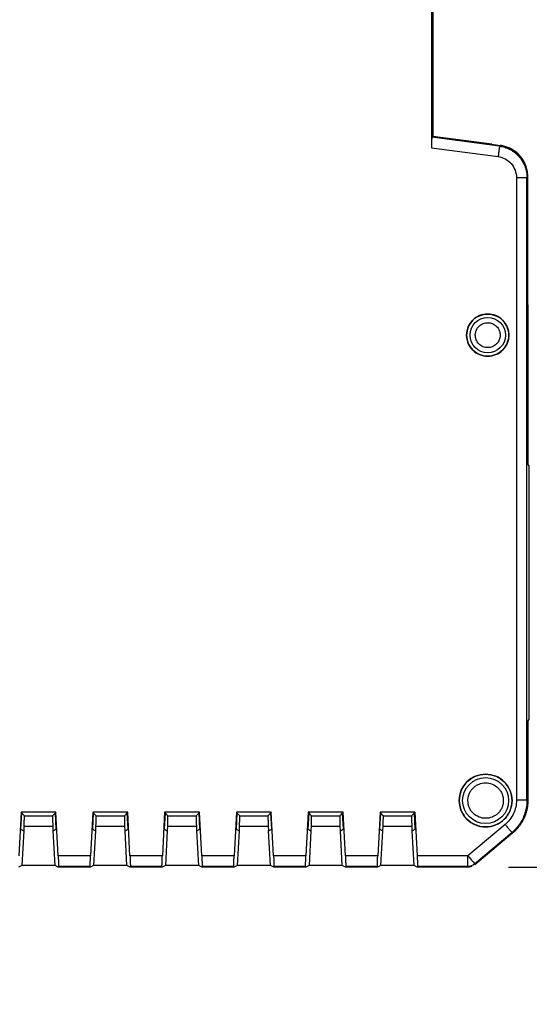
# Model space of a CAD drawing. Header units: millimetres. Extents: x 10 to 410, y 10 to 314.
# Tile 14 of 31: x 249 to 273, y 77 to 124. Entities that reach past the tile are written whole.
import ezdxf

# ---------------------------------------------------------------- set-up
doc = ezdxf.new("R2010")
doc.units = ezdxf.units.MM
doc.header["$LTSCALE"] = 1.5
doc.layers.add('DIMENSIONS', color=140, linetype='Continuous', lineweight=25)
doc.styles.add('SLDTEXTSTYLE0', font='TXT', dxfattribs={"width": 0.7})
doc.dimstyles.new('SLDDIMSTYLE1', dxfattribs={"dimtxt": 3.237012, "dimasz": 4.953, "dimexe": 0, "dimexo": 0.0625, "dimgap": 0.809253, "dimtad": 0, "dimtih": 1, "dimtoh": 1, "dimrnd": 1e-09, "dimzin": 12, "dimdsep": 46, "dimtxsty": 'SLDTEXTSTYLE0', "dimsah": 1, "dimcen": 0.09, "dimadec": 0, "dimazin": 3, "dimtfac": 1, "dimtmove": 0, "dimatfit": 0, "dimfxl": 0, "dimfrac": 2, "dimtolj": 1, "dimtzin": 12, "dimarcsym": 0})

# ---------------------------------------------------------------- blocks, each defined once
blk = doc.blocks.new('_D_5')
at = {"layer": 'DIMENSIONS'}
for p, q in [((282.264, 83.727), (282.264, 93.252)), ((271.688, 83.727), (287.026, 83.727)), ((276.015, 78.877), (287.026, 78.877)), ((282.264, 62.872), (282.264, 78.877)), ((286.205, 62.872), (282.264, 62.872)), ((292.04, 62.872), (290.953, 62.872)), ((290.953, 62.872), (290.953, 57.727)), ((301.659, 62.872), (302.746, 62.872)), ((302.746, 62.872), (302.746, 57.727)), ((290.953, 57.727), (292.04, 57.727)), ((302.746, 57.727), (301.659, 57.727))]:
    blk.add_line(p, q, dxfattribs=at)
for points in [[(282.264, 83.727), (283.026, 88.68), (281.502, 88.68)], [(282.264, 78.877), (281.502, 73.924), (283.026, 73.924)]]:
    blk.add_solid(points, dxfattribs=at)
at = {"layer": 'DIMENSIONS', "char_height": 3.175, "attachment_point": 1, "style": 'SLDTEXTSTYLE0'}
for s, insert in [('4.9', (293.387, 67.689)), ('0.19', (292.04, 61.82))]:
    blk.add_mtext(s, dxfattribs=dict(at, insert=insert))

msp = doc.modelspace()

# ---------------------------------------------------------------- linework, layer by layer
for p, q in [((268.045, 141.17), (268.045, 117.798)), ((268.045, 141.17), (268.045, 117.798)), ((268.11, 140.634), (268.11, 118.334)), ((268.11, 118.334), (268.069, 118.299)), ((271.267, 117.878), (268.069, 118.299)), ((270.91, 117.966), (268.11, 118.334)), ((268.045, 117.798), (271.202, 117.383)), ((268.045, 117.798), (271.202, 117.383)), ((270.91, 117.966), (271.308, 117.913)), ((271.308, 117.913), (271.267, 117.878)), ((272.07, 116.393), (272.07, 86.896)), ((272.07, 116.393), (272.07, 86.896)), ((272.569, 116.393), (272.61, 116.428)), ((272.569, 86.896), (272.569, 116.393)), ((272.61, 110.363), (272.61, 116.428)), ((272.61, 110.363), (272.61, 102.808)), ((272.679, 102.739), (272.61, 102.808)), ((272.679, 90.714), (272.679, 102.739)), ((272.61, 90.646), (272.679, 90.714)), ((272.61, 90.646), (272.61, 86.878)), ((272.569, 86.896), (272.61, 86.878)), ((248.61, 86.327), (248.502, 84.267)), ((248.61, 86.327), (248.502, 84.267)), ((248.631, 86.305), (248.59, 85.527)), ((250.26, 86.327), (248.61, 86.327)), ((248.61, 86.327), (248.631, 86.305)), ((250.26, 86.327), (248.61, 86.327)), ((248.631, 86.305), (248.766, 86.165)), ((250.239, 86.305), (250.104, 86.165)), ((250.26, 86.327), (250.239, 86.305)), ((250.28, 85.527), (250.239, 86.305)), ((250.368, 84.267), (250.26, 86.327)), ((250.368, 84.267), (250.26, 86.327)), ((252.01, 86.327), (251.902, 84.267)), ((252.01, 86.327), (251.902, 84.267)), ((252.031, 86.305), (251.99, 85.527)), ((253.66, 86.327), (252.01, 86.327)), ((252.01, 86.327), (252.031, 86.305)), ((253.66, 86.327), (252.01, 86.327)), ((252.031, 86.305), (252.166, 86.165)), ((253.504, 86.165), (253.639, 86.305)), ((253.66, 86.327), (253.639, 86.305)), ((253.68, 85.527), (253.639, 86.305)), ((253.768, 84.267), (253.66, 86.327)), ((253.768, 84.267), (253.66, 86.327)), ((255.41, 86.327), (255.302, 84.267)), ((255.41, 86.327), (255.302, 84.267)), ((255.431, 86.305), (255.39, 85.527)), ((257.06, 86.327), (255.41, 86.327)), ((255.41, 86.327), (255.431, 86.305)), ((257.06, 86.327), (255.41, 86.327)), ((255.431, 86.305), (255.566, 86.165)), ((256.904, 86.165), (257.039, 86.305)), ((257.06, 86.327), (257.039, 86.305)), ((257.08, 85.527), (257.039, 86.305)), ((257.168, 84.267), (257.06, 86.327)), ((257.168, 84.267), (257.06, 86.327)), ((258.81, 86.327), (258.702, 84.267)), ((258.81, 86.327), (258.702, 84.267)), ((258.831, 86.305), (258.79, 85.527)), ((260.46, 86.327), (258.81, 86.327)), ((258.81, 86.327), (258.831, 86.305)), ((260.46, 86.327), (258.81, 86.327)), ((258.831, 86.305), (258.966, 86.165)), ((260.304, 86.165), (260.439, 86.305)), ((260.46, 86.327), (260.439, 86.305)), ((260.48, 85.527), (260.439, 86.305)), ((260.568, 84.267), (260.46, 86.327)), ((260.568, 84.267), (260.46, 86.327)), ((262.21, 86.327), (262.102, 84.267)), ((262.21, 86.327), (262.102, 84.267)), ((262.231, 86.305), (262.19, 85.527)), ((263.86, 86.327), (262.21, 86.327)), ((262.21, 86.327), (262.231, 86.305)), ((263.86, 86.327), (262.21, 86.327)), ((262.231, 86.305), (262.366, 86.165)), ((263.704, 86.165), (263.839, 86.305)), ((263.86, 86.327), (263.839, 86.305)), ((263.88, 85.527), (263.839, 86.305)), ((263.968, 84.267), (263.86, 86.327)), ((263.968, 84.267), (263.86, 86.327)), ((265.61, 86.327), (265.502, 84.267)), ((265.61, 86.327), (265.502, 84.267)), ((265.631, 86.305), (265.59, 85.527)), ((267.26, 86.327), (265.61, 86.327)), ((265.631, 86.305), (265.61, 86.327)), ((267.26, 86.327), (265.61, 86.327)), ((265.766, 86.165), (265.631, 86.305)), ((267.104, 86.165), (267.239, 86.305)), ((267.239, 86.305), (267.26, 86.327)), ((267.28, 85.527), (267.239, 86.305)), ((267.26, 86.327), (267.368, 84.267)), ((248.766, 86.165), (250.104, 86.165)), ((252.166, 86.165), (253.504, 86.165)), ((255.566, 86.165), (256.904, 86.165)), ((258.966, 86.165), (260.304, 86.165)), ((262.366, 86.165), (263.704, 86.165)), ((265.766, 86.165), (267.104, 86.165)), ((248.59, 85.527), (248.735, 85.453)), ((248.735, 85.453), (248.648, 83.801)), ((248.735, 85.453), (248.75, 85.453)), ((248.75, 85.453), (248.757, 85.665)), ((248.757, 85.665), (250.113, 85.665)), ((250.113, 85.665), (250.121, 85.453)), ((250.121, 85.453), (250.136, 85.453)), ((250.136, 85.453), (250.28, 85.527)), ((250.222, 83.801), (250.136, 85.453)), ((251.99, 85.527), (252.135, 85.453)), ((252.135, 85.453), (252.048, 83.801)), ((252.135, 85.453), (252.15, 85.453)), ((252.15, 85.453), (252.157, 85.665)), ((252.157, 85.665), (253.513, 85.665)), ((253.513, 85.665), (253.521, 85.453)), ((253.521, 85.453), (253.536, 85.453)), ((253.536, 85.453), (253.68, 85.527)), ((253.622, 83.801), (253.536, 85.453)), ((255.39, 85.527), (255.535, 85.453)), ((255.535, 85.453), (255.448, 83.801)), ((255.535, 85.453), (255.55, 85.453)), ((255.55, 85.453), (255.557, 85.665)), ((255.557, 85.665), (256.913, 85.665)), ((256.913, 85.665), (256.921, 85.453)), ((256.921, 85.453), (256.936, 85.453)), ((256.936, 85.453), (257.08, 85.527)), ((257.022, 83.801), (256.936, 85.453)), ((258.79, 85.527), (258.935, 85.453)), ((258.935, 85.453), (258.848, 83.801)), ((258.935, 85.453), (258.95, 85.453)), ((258.95, 85.453), (258.957, 85.665)), ((258.957, 85.665), (260.313, 85.665)), ((260.313, 85.665), (260.321, 85.453)), ((260.321, 85.453), (260.336, 85.453)), ((260.336, 85.453), (260.48, 85.527)), ((260.422, 83.801), (260.336, 85.453)), ((262.19, 85.527), (262.335, 85.453)), ((262.335, 85.453), (262.248, 83.801)), ((262.335, 85.453), (262.35, 85.453)), ((262.35, 85.453), (262.357, 85.665)), ((262.357, 85.665), (263.713, 85.665)), ((263.713, 85.665), (263.721, 85.453)), ((263.721, 85.453), (263.736, 85.453)), ((263.736, 85.453), (263.88, 85.527)), ((263.822, 83.801), (263.736, 85.453)), ((265.59, 85.527), (265.735, 85.453)), ((265.648, 83.801), (265.735, 85.453)), ((265.735, 85.453), (265.75, 85.453)), ((265.75, 85.453), (265.757, 85.665)), ((265.757, 85.665), (267.113, 85.665)), ((267.113, 85.665), (267.121, 85.453)), ((267.121, 85.453), (267.136, 85.453)), ((267.136, 85.453), (267.28, 85.527)), ((267.222, 83.801), (267.136, 85.453)), ((271.535, 85.749), (269.769, 84.267)), ((271.535, 85.749), (269.769, 84.267)), ((270.09, 83.884), (271.856, 85.366)), ((271.856, 85.366), (271.896, 85.347)), ((271.856, 85.366), (271.896, 85.347)), ((271.896, 85.347), (270.105, 83.844)), ((251.902, 84.267), (250.368, 84.267)), ((251.902, 84.267), (250.368, 84.267)), ((255.302, 84.267), (253.768, 84.267)), ((255.302, 84.267), (253.768, 84.267)), ((258.702, 84.267), (257.168, 84.267)), ((258.702, 84.267), (257.168, 84.267)), ((262.102, 84.267), (260.568, 84.267)), ((262.102, 84.267), (260.568, 84.267)), ((265.502, 84.267), (263.968, 84.267)), ((265.502, 84.267), (263.968, 84.267)), ((269.769, 84.267), (267.368, 84.267)), ((269.769, 84.267), (267.368, 84.267)), ((269.769, 83.768), (269.769, 84.267)), ((248.648, 83.801), (248.496, 83.727)), ((250.222, 83.801), (248.648, 83.801)), ((250.375, 83.727), (250.222, 83.801)), ((250.386, 83.768), (250.375, 83.727)), ((251.896, 83.727), (250.375, 83.727)), ((250.386, 83.768), (251.884, 83.768)), ((251.896, 83.727), (251.884, 83.768)), ((252.048, 83.801), (251.896, 83.727)), ((253.622, 83.801), (252.048, 83.801)), ((253.775, 83.727), (253.622, 83.801)), ((253.786, 83.768), (253.775, 83.727)), ((255.296, 83.727), (253.775, 83.727)), ((253.786, 83.768), (255.284, 83.768)), ((255.296, 83.727), (255.284, 83.768)), ((255.448, 83.801), (255.296, 83.727)), ((257.022, 83.801), (255.448, 83.801)), ((257.175, 83.727), (257.022, 83.801)), ((257.186, 83.768), (257.175, 83.727)), ((258.696, 83.727), (257.175, 83.727)), ((257.186, 83.768), (258.684, 83.768)), ((258.696, 83.727), (258.684, 83.768)), ((258.848, 83.801), (258.696, 83.727)), ((260.422, 83.801), (258.848, 83.801)), ((260.575, 83.727), (260.422, 83.801)), ((260.586, 83.768), (260.575, 83.727)), ((262.096, 83.727), (260.575, 83.727)), ((260.586, 83.768), (262.084, 83.768)), ((262.096, 83.727), (262.084, 83.768)), ((262.248, 83.801), (262.096, 83.727)), ((263.822, 83.801), (262.248, 83.801)), ((263.975, 83.727), (263.822, 83.801)), ((263.986, 83.768), (263.975, 83.727)), ((265.496, 83.727), (263.975, 83.727)), ((263.986, 83.768), (265.484, 83.768)), ((265.496, 83.727), (265.484, 83.768)), ((265.648, 83.801), (265.496, 83.727)), ((267.222, 83.801), (265.648, 83.801)), ((267.375, 83.727), (267.222, 83.801)), ((267.386, 83.768), (267.375, 83.727)), ((269.783, 83.727), (267.375, 83.727)), ((269.783, 83.727), (267.375, 83.727)), ((267.386, 83.768), (269.769, 83.768)), ((269.783, 83.727), (269.769, 83.768))]:
    msp.add_line(p, q)
for centre, radius in [((270.71, 108.927), 1), ((270.71, 108.927), 0.839), ((270.61, 86.879), 1.25), ((270.61, 86.879), 1.089)]:
    msp.add_circle(centre, radius)
for points, knots in [([(268.069, 118.299), (268.068, 118.297), (268.066, 118.294), (268.063, 118.278), (268.06, 118.256), (268.057, 118.226), (268.054, 118.189), (268.051, 118.134), (268.048, 118.051), (268.045, 117.933), (268.045, 117.845), (268.045, 117.798)], [0, 0, 0, 0, 0.082788, 0.165715, 0.248806, 0.332088, 0.415586, 0.499326, 0.650991, 0.817859, 1, 1, 1, 1]), ([(268.052, 118.144), (268.05, 118.097), (268.047, 118.024), (268.045, 117.901), (268.045, 117.833), (268.045, 117.798)], [0, 0, 0, 0, 0.464204, 0.723467, 1, 1, 1, 1]), ([(271.267, 117.878), (271.267, 117.876), (271.266, 117.868), (271.262, 117.839), (271.256, 117.791), (271.247, 117.726), (271.237, 117.648), (271.221, 117.531), (271.209, 117.44), (271.202, 117.383)], [0, 0, 0, 0, 0.125001, 0.250045, 0.37509, 0.500135, 0.625179, 0.750224, 1, 1, 1, 1]), ([(271.267, 117.878), (271.267, 117.876), (271.266, 117.868), (271.262, 117.839), (271.256, 117.791), (271.247, 117.726), (271.237, 117.648), (271.221, 117.531), (271.209, 117.44), (271.202, 117.383)], [0, 0, 0, 0, 0.125001, 0.250045, 0.37509, 0.500135, 0.625179, 0.750224, 1, 1, 1, 1]), ([(271.267, 117.878), (271.309, 117.871), (271.392, 117.858), (271.515, 117.825), (271.635, 117.782), (271.75, 117.73), (271.861, 117.667), (271.966, 117.596), (272.064, 117.516), (272.156, 117.428), (272.24, 117.333), (272.315, 117.23), (272.381, 117.122), (272.438, 117.009), (272.486, 116.891), (272.523, 116.77), (272.549, 116.645), (272.566, 116.52), (272.568, 116.435), (272.569, 116.393)], [0, 0, 0, 0, 0.058839, 0.117672, 0.1765, 0.235324, 0.294144, 0.352962, 0.411778, 0.470593, 0.529407, 0.588222, 0.647038, 0.705856, 0.764676, 0.8235, 0.882328, 0.941161, 1, 1, 1, 1]), ([(271.267, 117.878), (271.309, 117.871), (271.392, 117.858), (271.515, 117.825), (271.635, 117.782), (271.75, 117.73), (271.861, 117.667), (271.966, 117.596), (272.064, 117.516), (272.156, 117.428), (272.24, 117.333), (272.315, 117.23), (272.381, 117.122), (272.438, 117.009), (272.486, 116.891), (272.523, 116.77), (272.549, 116.645), (272.566, 116.52), (272.568, 116.435), (272.569, 116.393)], [0, 0, 0, 0, 0.058839, 0.117672, 0.1765, 0.235324, 0.294144, 0.352962, 0.411778, 0.470593, 0.529407, 0.588222, 0.647038, 0.705856, 0.764676, 0.8235, 0.882328, 0.941161, 1, 1, 1, 1]), ([(272.559, 116.681), (272.548, 116.767), (272.515, 117.037), (272.253, 117.431), (271.826, 117.786), (271.473, 117.869), (271.303, 117.909)], [0, 0, 0, 0, 0.136658, 0.430728, 0.724729, 1, 1, 1, 1]), ([(272.61, 116.428), (272.609, 116.47), (272.607, 116.553), (272.591, 116.675), (272.566, 116.795), (272.532, 116.911), (272.489, 117.023), (272.437, 117.13), (272.378, 117.232), (272.312, 117.327), (272.22, 117.441), (272.093, 117.567), (271.923, 117.694), (271.733, 117.797), (271.527, 117.875), (271.381, 117.901), (271.308, 117.913)], [0, 0, 0, 0, 0.057845, 0.115118, 0.171821, 0.227956, 0.283523, 0.338525, 0.392962, 0.446836, 0.50015, 0.596457, 0.694588, 0.794549, 0.896351, 1, 1, 1, 1]), ([(272.61, 116.428), (272.609, 116.47), (272.607, 116.553), (272.591, 116.675), (272.566, 116.795), (272.532, 116.911), (272.489, 117.023), (272.437, 117.13), (272.378, 117.232), (272.312, 117.327), (272.22, 117.441), (272.093, 117.567), (271.923, 117.694), (271.733, 117.797), (271.527, 117.875), (271.381, 117.901), (271.308, 117.913)], [0, 0, 0, 0, 0.057845, 0.115118, 0.171821, 0.227956, 0.283523, 0.338525, 0.392962, 0.446836, 0.50015, 0.596457, 0.694588, 0.794549, 0.896351, 1, 1, 1, 1]), ([(272.07, 116.393), (272.127, 116.393), (272.22, 116.393), (272.337, 116.393), (272.417, 116.393), (272.482, 116.393), (272.53, 116.393), (272.56, 116.393), (272.568, 116.393), (272.569, 116.393)], [0, 0, 0, 0, 0.249776, 0.374821, 0.499865, 0.62491, 0.749955, 0.874999, 1, 1, 1, 1]), ([(272.07, 116.393), (272.127, 116.393), (272.22, 116.393), (272.337, 116.393), (272.417, 116.393), (272.482, 116.393), (272.53, 116.393), (272.56, 116.393), (272.568, 116.393), (272.569, 116.393)], [0, 0, 0, 0, 0.249776, 0.374821, 0.499865, 0.62491, 0.749955, 0.874999, 1, 1, 1, 1]), ([(271.71, 108.927), (271.71, 109.189), (271.602, 109.449), (271.232, 109.819), (270.972, 109.927), (270.448, 109.927), (270.188, 109.819), (269.818, 109.449), (269.71, 109.189), (269.71, 108.927)], [0, 0, 0, 0, 0.25, 0.25, 0.5, 0.5, 0.75, 0.75, 1, 1, 1, 1]), ([(270.121, 108.927), (270.122, 108.952), (270.123, 109.001), (270.138, 109.074), (270.165, 109.159), (270.214, 109.253), (270.315, 109.377), (270.482, 109.487), (270.71, 109.53), (270.938, 109.487), (271.105, 109.377), (271.206, 109.253), (271.26, 109.148), (271.294, 109.038), (271.298, 108.964), (271.299, 108.927)], [0, 0, 0, 0, 0.0401721, 0.0800873, 0.1203853, 0.1853923, 0.2506898, 0.3803013, 0.5000468, 0.6197923, 0.7494038, 0.814411, 0.8797086, 0.9397835, 1, 1, 1, 1]), ([(270.121, 108.927), (270.122, 108.952), (270.123, 109.001), (270.138, 109.074), (270.165, 109.159), (270.214, 109.253), (270.315, 109.377), (270.482, 109.487), (270.71, 109.53), (270.938, 109.487), (271.105, 109.377), (271.206, 109.253), (271.26, 109.148), (271.294, 109.038), (271.298, 108.964), (271.299, 108.927)], [0, 0, 0, 0, 0.040172, 0.080087, 0.120385, 0.185392, 0.25069, 0.380301, 0.500047, 0.619792, 0.749404, 0.814411, 0.879709, 0.939784, 1, 1, 1, 1]), ([(269.71, 108.927), (269.71, 108.665), (269.818, 108.405), (270.188, 108.035), (270.448, 107.927), (270.972, 107.927), (271.232, 108.035), (271.602, 108.405), (271.71, 108.665), (271.71, 108.927)], [0, 0, 0, 0, 0.25, 0.25, 0.5, 0.5, 0.75, 0.75, 1, 1, 1, 1]), ([(271.299, 108.927), (271.299, 108.902), (271.297, 108.853), (271.282, 108.78), (271.255, 108.695), (271.206, 108.601), (271.105, 108.476), (270.938, 108.367), (270.71, 108.323), (270.482, 108.367), (270.316, 108.476), (270.214, 108.601), (270.16, 108.706), (270.127, 108.816), (270.123, 108.89), (270.121, 108.927)], [0, 0, 0, 0, 0.040172, 0.080087, 0.120385, 0.185392, 0.25069, 0.380301, 0.500047, 0.619792, 0.749404, 0.814411, 0.879709, 0.939784, 1, 1, 1, 1]), ([(271.299, 108.927), (271.299, 108.902), (271.297, 108.853), (271.282, 108.78), (271.255, 108.695), (271.206, 108.601), (271.105, 108.476), (270.938, 108.367), (270.71, 108.323), (270.482, 108.367), (270.316, 108.476), (270.214, 108.601), (270.16, 108.706), (270.127, 108.816), (270.123, 108.89), (270.121, 108.927)], [0, 0, 0, 0, 0.040172, 0.080087, 0.120385, 0.185392, 0.25069, 0.380301, 0.500047, 0.619792, 0.749404, 0.814411, 0.879709, 0.939784, 1, 1, 1, 1]), ([(271.86, 86.879), (271.86, 87.042), (271.828, 87.206), (271.702, 87.508), (271.61, 87.647), (271.378, 87.878), (271.24, 87.971), (270.937, 88.096), (270.774, 88.129), (270.446, 88.129), (270.283, 88.096), (269.981, 87.971), (269.842, 87.878), (269.611, 87.647), (269.518, 87.508), (269.393, 87.206), (269.36, 87.042), (269.36, 86.879)], [0, 0, 0, 0, 0.125, 0.125, 0.25, 0.25, 0.375, 0.375, 0.5, 0.5, 0.625, 0.625, 0.75, 0.75, 0.875, 0.875, 1, 1, 1, 1]), ([(269.771, 86.879), (269.771, 86.905), (269.773, 86.958), (269.784, 87.036), (269.803, 87.113), (269.838, 87.217), (269.903, 87.343), (270.012, 87.476), (270.146, 87.585), (270.341, 87.687), (270.61, 87.738), (270.935, 87.676), (271.172, 87.52), (271.317, 87.343), (271.393, 87.194), (271.441, 87.037), (271.447, 86.932), (271.449, 86.879)], [0, 0, 0, 0, 0.030181, 0.060117, 0.090078, 0.120333, 0.185336, 0.250543, 0.315546, 0.380753, 0.500411, 0.62007, 0.749587, 0.81459, 0.879797, 0.939849, 1, 1, 1, 1]), ([(269.771, 86.879), (269.771, 86.905), (269.773, 86.958), (269.784, 87.036), (269.803, 87.113), (269.838, 87.217), (269.903, 87.343), (270.012, 87.476), (270.146, 87.585), (270.341, 87.687), (270.61, 87.738), (270.935, 87.676), (271.172, 87.52), (271.317, 87.343), (271.393, 87.194), (271.441, 87.037), (271.447, 86.932), (271.449, 86.879)], [0, 0, 0, 0, 0.030181, 0.060117, 0.090078, 0.120333, 0.185336, 0.250543, 0.315546, 0.380753, 0.500411, 0.62007, 0.749587, 0.81459, 0.879797, 0.939849, 1, 1, 1, 1]), ([(269.36, 86.879), (269.36, 86.715), (269.393, 86.552), (269.518, 86.249), (269.611, 86.111), (269.842, 85.879), (269.981, 85.787), (270.283, 85.661), (270.446, 85.629), (270.774, 85.629), (270.937, 85.661), (271.24, 85.787), (271.378, 85.879), (271.61, 86.111), (271.702, 86.249), (271.828, 86.552), (271.86, 86.715), (271.86, 86.879)], [0, 0, 0, 0, 0.125, 0.125, 0.25, 0.25, 0.375, 0.375, 0.5, 0.5, 0.625, 0.625, 0.75, 0.75, 0.875, 0.875, 1, 1, 1, 1]), ([(271.449, 86.879), (271.449, 86.852), (271.447, 86.8), (271.436, 86.721), (271.417, 86.644), (271.382, 86.541), (271.317, 86.415), (271.208, 86.281), (271.074, 86.172), (270.879, 86.071), (270.61, 86.019), (270.285, 86.081), (270.048, 86.237), (269.903, 86.414), (269.827, 86.564), (269.779, 86.72), (269.774, 86.826), (269.771, 86.879)], [0, 0, 0, 0, 0.030181, 0.060117, 0.090078, 0.120333, 0.185336, 0.250543, 0.315546, 0.380753, 0.500411, 0.62007, 0.749587, 0.81459, 0.879797, 0.939849, 1, 1, 1, 1]), ([(271.449, 86.879), (271.449, 86.852), (271.447, 86.8), (271.436, 86.721), (271.417, 86.644), (271.382, 86.541), (271.317, 86.415), (271.208, 86.281), (271.074, 86.172), (270.879, 86.071), (270.61, 86.019), (270.285, 86.081), (270.048, 86.237), (269.903, 86.414), (269.827, 86.564), (269.779, 86.72), (269.774, 86.826), (269.771, 86.879)], [0, 0, 0, 0, 0.030181, 0.060117, 0.090078, 0.120333, 0.185336, 0.250543, 0.315546, 0.380753, 0.500411, 0.62007, 0.749587, 0.81459, 0.879797, 0.939849, 1, 1, 1, 1]), ([(272.569, 86.896), (272.568, 86.848), (272.566, 86.751), (272.55, 86.607), (272.524, 86.464), (272.487, 86.323), (272.44, 86.186), (272.384, 86.052), (272.318, 85.922), (272.242, 85.798), (272.158, 85.68), (272.065, 85.568), (271.965, 85.462), (271.892, 85.398), (271.856, 85.366)], [0, 0, 0, 0, 0.08334, 0.166677, 0.25001, 0.333342, 0.416671, 0.5, 0.583329, 0.666658, 0.74999, 0.833323, 0.91666, 1, 1, 1, 1]), ([(272.569, 86.896), (272.568, 86.848), (272.566, 86.751), (272.55, 86.607), (272.524, 86.464), (272.487, 86.323), (272.44, 86.186), (272.384, 86.052), (272.318, 85.922), (272.242, 85.798), (272.158, 85.68), (272.065, 85.568), (271.965, 85.462), (271.892, 85.398), (271.856, 85.366)], [0, 0, 0, 0, 0.0833404, 0.166677, 0.2500105, 0.3333416, 0.4166712, 0.5, 0.5833288, 0.6666584, 0.7499895, 0.833323, 0.9166596, 1, 1, 1, 1]), ([(272.61, 86.878), (272.609, 86.829), (272.607, 86.733), (272.591, 86.588), (272.564, 86.445), (272.528, 86.304), (272.481, 86.167), (272.424, 86.033), (272.358, 85.903), (272.283, 85.779), (272.198, 85.66), (272.106, 85.548), (272.006, 85.443), (271.933, 85.379), (271.896, 85.347)], [0, 0, 0, 0, 0.083337, 0.166671, 0.250004, 0.333336, 0.416666, 0.499997, 0.583328, 0.666659, 0.749991, 0.833325, 0.916661, 1, 1, 1, 1]), ([(272.61, 86.878), (272.609, 86.829), (272.607, 86.733), (272.591, 86.588), (272.564, 86.445), (272.528, 86.304), (272.481, 86.167), (272.424, 86.033), (272.358, 85.903), (272.283, 85.779), (272.198, 85.66), (272.106, 85.548), (272.006, 85.443), (271.933, 85.379), (271.896, 85.347)], [0, 0, 0, 0, 0.083337, 0.166671, 0.250004, 0.333336, 0.416666, 0.499997, 0.583328, 0.666659, 0.749991, 0.833325, 0.916661, 1, 1, 1, 1]), ([(248.757, 85.665), (248.758, 85.686), (248.759, 85.727), (248.761, 85.788), (248.763, 85.86), (248.765, 85.939), (248.767, 86.018), (248.768, 86.083), (248.768, 86.129), (248.767, 86.159), (248.766, 86.163), (248.766, 86.165)], [0, 0, 0, 0, 0.079699, 0.159432, 0.240426, 0.368797, 0.500142, 0.628485, 0.759814, 0.879179, 1, 1, 1, 1]), ([(248.757, 85.665), (248.758, 85.686), (248.759, 85.727), (248.761, 85.788), (248.763, 85.86), (248.765, 85.939), (248.767, 86.018), (248.768, 86.083), (248.768, 86.129), (248.767, 86.159), (248.766, 86.163), (248.766, 86.165)], [0, 0, 0, 0, 0.079699, 0.1594323, 0.2404262, 0.3687972, 0.500142, 0.6284849, 0.7598136, 0.8791794, 1, 1, 1, 1]), ([(250.104, 86.165), (250.104, 86.164), (250.103, 86.162), (250.103, 86.149), (250.102, 86.125), (250.103, 86.083), (250.103, 86.019), (250.105, 85.94), (250.107, 85.852), (250.11, 85.759), (250.112, 85.697), (250.113, 85.665)], [0, 0, 0, 0, 0.079662, 0.159361, 0.240324, 0.368661, 0.499993, 0.628348, 0.759712, 0.879124, 1, 1, 1, 1]), ([(250.104, 86.165), (250.104, 86.164), (250.103, 86.162), (250.103, 86.149), (250.102, 86.125), (250.103, 86.083), (250.103, 86.019), (250.105, 85.94), (250.107, 85.852), (250.11, 85.759), (250.112, 85.697), (250.113, 85.665)], [0, 0, 0, 0, 0.079662, 0.159361, 0.240324, 0.368661, 0.499993, 0.628348, 0.759712, 0.879124, 1, 1, 1, 1]), ([(252.157, 85.665), (252.158, 85.686), (252.159, 85.727), (252.161, 85.788), (252.163, 85.86), (252.165, 85.939), (252.167, 86.018), (252.168, 86.083), (252.168, 86.129), (252.167, 86.159), (252.166, 86.163), (252.166, 86.165)], [0, 0, 0, 0, 0.079699, 0.159432, 0.240426, 0.368797, 0.500142, 0.628485, 0.759814, 0.879179, 1, 1, 1, 1]), ([(252.157, 85.665), (252.158, 85.686), (252.159, 85.727), (252.161, 85.788), (252.163, 85.86), (252.165, 85.939), (252.167, 86.018), (252.168, 86.083), (252.168, 86.129), (252.167, 86.159), (252.166, 86.163), (252.166, 86.165)], [0, 0, 0, 0, 0.079699, 0.1594323, 0.2404262, 0.3687972, 0.500142, 0.6284849, 0.7598136, 0.8791794, 1, 1, 1, 1]), ([(253.504, 86.165), (253.504, 86.164), (253.503, 86.162), (253.503, 86.149), (253.502, 86.125), (253.503, 86.083), (253.503, 86.019), (253.505, 85.94), (253.507, 85.852), (253.51, 85.759), (253.512, 85.697), (253.513, 85.665)], [0, 0, 0, 0, 0.0796621, 0.1593609, 0.2403244, 0.3686609, 0.4999934, 0.6283481, 0.7597117, 0.8791241, 1, 1, 1, 1]), ([(253.504, 86.165), (253.504, 86.164), (253.503, 86.162), (253.503, 86.149), (253.502, 86.125), (253.503, 86.083), (253.503, 86.019), (253.505, 85.94), (253.507, 85.852), (253.51, 85.759), (253.512, 85.697), (253.513, 85.665)], [0, 0, 0, 0, 0.079662, 0.159361, 0.240324, 0.368661, 0.499993, 0.628348, 0.759712, 0.879124, 1, 1, 1, 1]), ([(255.557, 85.665), (255.558, 85.686), (255.559, 85.727), (255.561, 85.788), (255.563, 85.86), (255.565, 85.939), (255.567, 86.018), (255.568, 86.083), (255.568, 86.129), (255.567, 86.159), (255.566, 86.163), (255.566, 86.165)], [0, 0, 0, 0, 0.079699, 0.159432, 0.240426, 0.368797, 0.500142, 0.628485, 0.759814, 0.879179, 1, 1, 1, 1]), ([(255.557, 85.665), (255.558, 85.686), (255.559, 85.727), (255.561, 85.788), (255.563, 85.86), (255.565, 85.939), (255.567, 86.018), (255.568, 86.083), (255.568, 86.129), (255.567, 86.159), (255.566, 86.163), (255.566, 86.165)], [0, 0, 0, 0, 0.079699, 0.159432, 0.240426, 0.368797, 0.500142, 0.628485, 0.759814, 0.879179, 1, 1, 1, 1]), ([(256.904, 86.165), (256.904, 86.164), (256.903, 86.162), (256.903, 86.149), (256.902, 86.125), (256.903, 86.083), (256.903, 86.019), (256.905, 85.94), (256.907, 85.852), (256.91, 85.759), (256.912, 85.697), (256.913, 85.665)], [0, 0, 0, 0, 0.0796621, 0.1593609, 0.2403244, 0.3686609, 0.4999934, 0.6283481, 0.7597117, 0.8791241, 1, 1, 1, 1]), ([(256.904, 86.165), (256.904, 86.164), (256.903, 86.162), (256.903, 86.149), (256.902, 86.125), (256.903, 86.083), (256.903, 86.019), (256.905, 85.94), (256.907, 85.852), (256.91, 85.759), (256.912, 85.697), (256.913, 85.665)], [0, 0, 0, 0, 0.079662, 0.159361, 0.240324, 0.368661, 0.499993, 0.628348, 0.759712, 0.879124, 1, 1, 1, 1]), ([(258.957, 85.665), (258.958, 85.686), (258.959, 85.727), (258.961, 85.788), (258.963, 85.86), (258.965, 85.939), (258.967, 86.018), (258.968, 86.083), (258.968, 86.129), (258.967, 86.159), (258.966, 86.163), (258.966, 86.165)], [0, 0, 0, 0, 0.079699, 0.159432, 0.240426, 0.368797, 0.500142, 0.628485, 0.759814, 0.879179, 1, 1, 1, 1]), ([(258.957, 85.665), (258.958, 85.686), (258.959, 85.727), (258.961, 85.788), (258.963, 85.86), (258.965, 85.939), (258.967, 86.018), (258.968, 86.083), (258.968, 86.129), (258.967, 86.159), (258.966, 86.163), (258.966, 86.165)], [0, 0, 0, 0, 0.079699, 0.159432, 0.240426, 0.368797, 0.500142, 0.628485, 0.759814, 0.879179, 1, 1, 1, 1]), ([(260.304, 86.165), (260.304, 86.164), (260.303, 86.162), (260.303, 86.149), (260.302, 86.125), (260.303, 86.083), (260.303, 86.019), (260.305, 85.94), (260.307, 85.852), (260.31, 85.759), (260.312, 85.697), (260.313, 85.665)], [0, 0, 0, 0, 0.0796621, 0.1593609, 0.2403244, 0.3686609, 0.4999934, 0.6283481, 0.7597117, 0.8791241, 1, 1, 1, 1]), ([(260.304, 86.165), (260.304, 86.164), (260.303, 86.162), (260.303, 86.149), (260.302, 86.125), (260.303, 86.083), (260.303, 86.019), (260.305, 85.94), (260.307, 85.852), (260.31, 85.759), (260.312, 85.697), (260.313, 85.665)], [0, 0, 0, 0, 0.079662, 0.159361, 0.240324, 0.368661, 0.499993, 0.628348, 0.759712, 0.879124, 1, 1, 1, 1]), ([(262.357, 85.665), (262.358, 85.686), (262.359, 85.727), (262.361, 85.788), (262.363, 85.86), (262.365, 85.939), (262.367, 86.018), (262.368, 86.083), (262.368, 86.129), (262.367, 86.159), (262.366, 86.163), (262.366, 86.165)], [0, 0, 0, 0, 0.079699, 0.159432, 0.240426, 0.368797, 0.500142, 0.628485, 0.759814, 0.879179, 1, 1, 1, 1]), ([(262.357, 85.665), (262.358, 85.686), (262.359, 85.727), (262.361, 85.788), (262.363, 85.86), (262.365, 85.939), (262.367, 86.018), (262.368, 86.083), (262.368, 86.129), (262.367, 86.159), (262.366, 86.163), (262.366, 86.165)], [0, 0, 0, 0, 0.079699, 0.159432, 0.240426, 0.368797, 0.500142, 0.628485, 0.759814, 0.879179, 1, 1, 1, 1]), ([(263.704, 86.165), (263.704, 86.164), (263.703, 86.162), (263.703, 86.149), (263.702, 86.125), (263.703, 86.083), (263.703, 86.019), (263.705, 85.94), (263.707, 85.852), (263.71, 85.759), (263.712, 85.697), (263.713, 85.665)], [0, 0, 0, 0, 0.0796621, 0.1593609, 0.2403244, 0.3686609, 0.4999934, 0.6283481, 0.7597117, 0.8791241, 1, 1, 1, 1]), ([(263.704, 86.165), (263.704, 86.164), (263.703, 86.162), (263.703, 86.149), (263.702, 86.125), (263.703, 86.083), (263.703, 86.019), (263.705, 85.94), (263.707, 85.852), (263.71, 85.759), (263.712, 85.697), (263.713, 85.665)], [0, 0, 0, 0, 0.079662, 0.159361, 0.240324, 0.368661, 0.499993, 0.628348, 0.759712, 0.879124, 1, 1, 1, 1]), ([(265.757, 85.665), (265.758, 85.686), (265.759, 85.727), (265.761, 85.788), (265.763, 85.86), (265.765, 85.939), (265.767, 86.018), (265.768, 86.083), (265.768, 86.129), (265.767, 86.159), (265.766, 86.163), (265.766, 86.165)], [0, 0, 0, 0, 0.079699, 0.159432, 0.240426, 0.368797, 0.500142, 0.628485, 0.759814, 0.879179, 1, 1, 1, 1]), ([(265.757, 85.665), (265.758, 85.686), (265.759, 85.727), (265.761, 85.788), (265.763, 85.86), (265.765, 85.939), (265.767, 86.018), (265.768, 86.083), (265.768, 86.129), (265.767, 86.159), (265.766, 86.163), (265.766, 86.165)], [0, 0, 0, 0, 0.079699, 0.159432, 0.240426, 0.368797, 0.500142, 0.628485, 0.759814, 0.879179, 1, 1, 1, 1]), ([(267.104, 86.165), (267.104, 86.164), (267.103, 86.162), (267.103, 86.149), (267.102, 86.125), (267.103, 86.083), (267.103, 86.019), (267.105, 85.94), (267.107, 85.852), (267.11, 85.759), (267.112, 85.697), (267.113, 85.665)], [0, 0, 0, 0, 0.0796621, 0.1593609, 0.2403244, 0.3686609, 0.4999934, 0.6283481, 0.7597117, 0.8791241, 1, 1, 1, 1]), ([(267.104, 86.165), (267.104, 86.164), (267.103, 86.162), (267.103, 86.149), (267.102, 86.125), (267.103, 86.083), (267.103, 86.019), (267.105, 85.94), (267.107, 85.852), (267.11, 85.759), (267.112, 85.697), (267.113, 85.665)], [0, 0, 0, 0, 0.079662, 0.159361, 0.240324, 0.368661, 0.499993, 0.628348, 0.759712, 0.879124, 1, 1, 1, 1]), ([(250.368, 84.267), (250.369, 84.243), (250.372, 84.196), (250.375, 84.127), (250.378, 84.063), (250.38, 84.004), (250.382, 83.95), (250.384, 83.903), (250.385, 83.863), (250.386, 83.83), (250.387, 83.804), (250.387, 83.785), (250.387, 83.772), (250.386, 83.769), (250.386, 83.768)], [0, 0, 0, 0, 0.094115, 0.186263, 0.276446, 0.364666, 0.450923, 0.535222, 0.617562, 0.697949, 0.776382, 0.852867, 0.927405, 1, 1, 1, 1]), ([(250.368, 84.267), (250.369, 84.243), (250.372, 84.196), (250.375, 84.127), (250.378, 84.063), (250.38, 84.004), (250.382, 83.95), (250.384, 83.903), (250.385, 83.863), (250.386, 83.83), (250.387, 83.804), (250.387, 83.785), (250.387, 83.772), (250.386, 83.769), (250.386, 83.768)], [0, 0, 0, 0, 0.0941151, 0.1862633, 0.2764461, 0.3646655, 0.4509233, 0.5352215, 0.6175625, 0.6979486, 0.7763824, 0.8528668, 0.9274049, 1, 1, 1, 1]), ([(251.884, 83.768), (251.884, 83.77), (251.883, 83.774), (251.883, 83.791), (251.884, 83.818), (251.885, 83.856), (251.886, 83.903), (251.888, 83.96), (251.891, 84.027), (251.894, 84.101), (251.898, 84.182), (251.901, 84.238), (251.902, 84.267)], [0, 0, 0, 0, 0.087354, 0.177505, 0.27046, 0.366223, 0.464799, 0.566191, 0.670405, 0.777442, 0.887306, 1, 1, 1, 1]), ([(251.884, 83.768), (251.884, 83.77), (251.883, 83.774), (251.883, 83.791), (251.884, 83.818), (251.885, 83.856), (251.886, 83.903), (251.888, 83.96), (251.891, 84.027), (251.894, 84.101), (251.898, 84.182), (251.901, 84.238), (251.902, 84.267)], [0, 0, 0, 0, 0.087354, 0.177505, 0.27046, 0.366223, 0.464799, 0.566191, 0.670405, 0.777442, 0.887306, 1, 1, 1, 1]), ([(253.768, 84.267), (253.769, 84.243), (253.772, 84.196), (253.775, 84.127), (253.778, 84.063), (253.78, 84.004), (253.782, 83.95), (253.784, 83.903), (253.785, 83.863), (253.786, 83.83), (253.787, 83.804), (253.787, 83.785), (253.787, 83.772), (253.786, 83.769), (253.786, 83.768)], [0, 0, 0, 0, 0.094115, 0.186263, 0.276446, 0.364666, 0.450923, 0.535222, 0.617562, 0.697949, 0.776382, 0.852867, 0.927405, 1, 1, 1, 1]), ([(253.768, 84.267), (253.769, 84.243), (253.772, 84.196), (253.775, 84.127), (253.778, 84.063), (253.78, 84.004), (253.782, 83.95), (253.784, 83.903), (253.785, 83.863), (253.786, 83.83), (253.787, 83.804), (253.787, 83.785), (253.787, 83.772), (253.786, 83.769), (253.786, 83.768)], [0, 0, 0, 0, 0.0941151, 0.1862633, 0.2764461, 0.3646655, 0.4509233, 0.5352215, 0.6175625, 0.6979486, 0.7763824, 0.8528668, 0.9274049, 1, 1, 1, 1]), ([(255.284, 83.768), (255.284, 83.77), (255.283, 83.774), (255.283, 83.791), (255.284, 83.818), (255.285, 83.856), (255.286, 83.903), (255.288, 83.96), (255.291, 84.027), (255.294, 84.101), (255.298, 84.182), (255.301, 84.238), (255.302, 84.267)], [0, 0, 0, 0, 0.087354, 0.177505, 0.27046, 0.366223, 0.464799, 0.566191, 0.670405, 0.777442, 0.887306, 1, 1, 1, 1]), ([(255.284, 83.768), (255.284, 83.77), (255.283, 83.774), (255.283, 83.791), (255.284, 83.818), (255.285, 83.856), (255.286, 83.903), (255.288, 83.96), (255.291, 84.027), (255.294, 84.101), (255.298, 84.182), (255.301, 84.238), (255.302, 84.267)], [0, 0, 0, 0, 0.087354, 0.177505, 0.27046, 0.366223, 0.464799, 0.566191, 0.670405, 0.777442, 0.887306, 1, 1, 1, 1]), ([(257.168, 84.267), (257.169, 84.243), (257.172, 84.196), (257.175, 84.127), (257.178, 84.063), (257.18, 84.004), (257.182, 83.95), (257.184, 83.903), (257.185, 83.863), (257.186, 83.83), (257.187, 83.804), (257.187, 83.785), (257.187, 83.772), (257.186, 83.769), (257.186, 83.768)], [0, 0, 0, 0, 0.094115, 0.186263, 0.276446, 0.364666, 0.450923, 0.535222, 0.617562, 0.697949, 0.776382, 0.852867, 0.927405, 1, 1, 1, 1]), ([(257.168, 84.267), (257.169, 84.243), (257.172, 84.196), (257.175, 84.127), (257.178, 84.063), (257.18, 84.004), (257.182, 83.95), (257.184, 83.903), (257.185, 83.863), (257.186, 83.83), (257.187, 83.804), (257.187, 83.785), (257.187, 83.772), (257.186, 83.769), (257.186, 83.768)], [0, 0, 0, 0, 0.094115, 0.186263, 0.276446, 0.364666, 0.450923, 0.535222, 0.617562, 0.697949, 0.776382, 0.852867, 0.927405, 1, 1, 1, 1]), ([(258.684, 83.768), (258.684, 83.77), (258.683, 83.774), (258.683, 83.791), (258.684, 83.818), (258.685, 83.856), (258.686, 83.903), (258.688, 83.96), (258.691, 84.027), (258.694, 84.101), (258.698, 84.182), (258.701, 84.238), (258.702, 84.267)], [0, 0, 0, 0, 0.087354, 0.177505, 0.27046, 0.366223, 0.464799, 0.566191, 0.670405, 0.777442, 0.887306, 1, 1, 1, 1]), ([(258.684, 83.768), (258.684, 83.77), (258.683, 83.774), (258.683, 83.791), (258.684, 83.818), (258.685, 83.856), (258.686, 83.903), (258.688, 83.96), (258.691, 84.027), (258.694, 84.101), (258.698, 84.182), (258.701, 84.238), (258.702, 84.267)], [0, 0, 0, 0, 0.087354, 0.177505, 0.27046, 0.366223, 0.464799, 0.566191, 0.670405, 0.777442, 0.887306, 1, 1, 1, 1]), ([(260.568, 84.267), (260.569, 84.243), (260.572, 84.196), (260.575, 84.127), (260.578, 84.063), (260.58, 84.004), (260.582, 83.95), (260.584, 83.903), (260.585, 83.863), (260.586, 83.83), (260.587, 83.804), (260.587, 83.785), (260.587, 83.772), (260.586, 83.769), (260.586, 83.768)], [0, 0, 0, 0, 0.094115, 0.186263, 0.276446, 0.364666, 0.450923, 0.535222, 0.617562, 0.697949, 0.776382, 0.852867, 0.927405, 1, 1, 1, 1]), ([(260.568, 84.267), (260.569, 84.243), (260.572, 84.196), (260.575, 84.127), (260.578, 84.063), (260.58, 84.004), (260.582, 83.95), (260.584, 83.903), (260.585, 83.863), (260.586, 83.83), (260.587, 83.804), (260.587, 83.785), (260.587, 83.772), (260.586, 83.769), (260.586, 83.768)], [0, 0, 0, 0, 0.094115, 0.186263, 0.276446, 0.364666, 0.450923, 0.535222, 0.617562, 0.697949, 0.776382, 0.852867, 0.927405, 1, 1, 1, 1]), ([(262.084, 83.768), (262.084, 83.77), (262.083, 83.774), (262.083, 83.791), (262.084, 83.818), (262.085, 83.856), (262.086, 83.903), (262.088, 83.96), (262.091, 84.027), (262.094, 84.101), (262.098, 84.182), (262.101, 84.238), (262.102, 84.267)], [0, 0, 0, 0, 0.087354, 0.177505, 0.27046, 0.366223, 0.464799, 0.566191, 0.670405, 0.777442, 0.887306, 1, 1, 1, 1]), ([(262.084, 83.768), (262.084, 83.77), (262.083, 83.774), (262.083, 83.791), (262.084, 83.818), (262.085, 83.856), (262.086, 83.903), (262.088, 83.96), (262.091, 84.027), (262.094, 84.101), (262.098, 84.182), (262.101, 84.238), (262.102, 84.267)], [0, 0, 0, 0, 0.087354, 0.177505, 0.27046, 0.366223, 0.464799, 0.566191, 0.670405, 0.777442, 0.887306, 1, 1, 1, 1]), ([(263.968, 84.267), (263.969, 84.243), (263.972, 84.196), (263.975, 84.127), (263.978, 84.063), (263.98, 84.004), (263.982, 83.95), (263.984, 83.903), (263.985, 83.863), (263.986, 83.83), (263.987, 83.804), (263.987, 83.785), (263.987, 83.772), (263.986, 83.769), (263.986, 83.768)], [0, 0, 0, 0, 0.094115, 0.186263, 0.276446, 0.364666, 0.450923, 0.535222, 0.617562, 0.697949, 0.776382, 0.852867, 0.927405, 1, 1, 1, 1]), ([(263.968, 84.267), (263.969, 84.243), (263.972, 84.196), (263.975, 84.127), (263.978, 84.063), (263.98, 84.004), (263.982, 83.95), (263.984, 83.903), (263.985, 83.863), (263.986, 83.83), (263.987, 83.804), (263.987, 83.785), (263.987, 83.772), (263.986, 83.769), (263.986, 83.768)], [0, 0, 0, 0, 0.0941151, 0.1862633, 0.2764461, 0.3646655, 0.4509233, 0.5352215, 0.6175625, 0.6979486, 0.7763824, 0.8528668, 0.9274049, 1, 1, 1, 1]), ([(265.484, 83.768), (265.484, 83.77), (265.483, 83.774), (265.483, 83.791), (265.484, 83.818), (265.485, 83.856), (265.486, 83.903), (265.488, 83.96), (265.491, 84.027), (265.494, 84.101), (265.498, 84.182), (265.501, 84.238), (265.502, 84.267)], [0, 0, 0, 0, 0.087354, 0.177505, 0.27046, 0.366223, 0.464799, 0.566191, 0.670405, 0.777442, 0.887306, 1, 1, 1, 1]), ([(265.484, 83.768), (265.484, 83.77), (265.483, 83.774), (265.483, 83.791), (265.484, 83.818), (265.485, 83.856), (265.486, 83.903), (265.488, 83.96), (265.491, 84.027), (265.494, 84.101), (265.498, 84.182), (265.501, 84.238), (265.502, 84.267)], [0, 0, 0, 0, 0.087354, 0.177505, 0.27046, 0.366223, 0.464799, 0.566191, 0.670405, 0.777442, 0.887306, 1, 1, 1, 1]), ([(267.368, 84.267), (267.369, 84.243), (267.372, 84.196), (267.375, 84.127), (267.378, 84.063), (267.38, 84.004), (267.382, 83.95), (267.384, 83.903), (267.385, 83.863), (267.386, 83.83), (267.387, 83.804), (267.387, 83.785), (267.387, 83.772), (267.386, 83.769), (267.386, 83.768)], [0, 0, 0, 0, 0.094115, 0.186263, 0.276446, 0.364666, 0.450923, 0.535222, 0.617562, 0.697949, 0.776382, 0.852867, 0.927405, 1, 1, 1, 1]), ([(267.368, 84.267), (267.369, 84.243), (267.372, 84.196), (267.375, 84.127), (267.378, 84.063), (267.38, 84.004), (267.382, 83.95), (267.384, 83.903), (267.385, 83.863), (267.386, 83.83), (267.387, 83.804), (267.387, 83.785), (267.387, 83.772), (267.386, 83.769), (267.386, 83.768)], [0, 0, 0, 0, 0.094115, 0.186263, 0.276446, 0.364666, 0.450923, 0.535222, 0.617562, 0.697949, 0.776382, 0.852867, 0.927405, 1, 1, 1, 1]), ([(269.769, 84.267), (269.85, 84.17), (269.931, 84.074), (270.049, 83.933), (270.085, 83.889), (270.09, 83.884)], [0, 0, 0, 0, 0.5, 0.5, 1, 1, 1, 1]), ([(269.769, 84.267), (269.85, 84.17), (269.931, 84.074), (270.049, 83.933), (270.085, 83.889), (270.09, 83.884)], [0, 0, 0, 0, 0.5, 0.5, 1, 1, 1, 1]), ([(269.954, 83.757), (269.926, 83.748), (269.871, 83.731), (269.813, 83.728), (269.783, 83.727)], [0, 0, 0, 0, 0.499993, 1, 1, 1, 1]), ([(269.954, 83.757), (269.926, 83.748), (269.871, 83.731), (269.813, 83.728), (269.783, 83.727)], [0, 0, 0, 0, 0.499993, 1, 1, 1, 1])]:
    msp.add_open_spline(points, degree=3, knots=knots)
for points in [[(271.202, 117.383), (271.321, 117.367), (271.552, 117.291), (271.839, 117.066), (272.025, 116.752), (272.07, 116.513), (272.07, 116.393)], [(271.202, 117.383), (271.321, 117.367), (271.552, 117.291), (271.839, 117.066), (272.025, 116.752), (272.07, 116.513), (272.07, 116.393)], [(272.07, 86.896), (272.07, 86.679), (271.974, 86.243), (271.702, 85.889), (271.535, 85.749)], [(272.07, 86.896), (272.07, 86.679), (271.974, 86.243), (271.702, 85.889), (271.535, 85.749)], [(272.569, 86.896), (272.566, 86.896), (272.54, 86.896), (272.424, 86.896), (272.251, 86.896), (272.127, 86.896), (272.07, 86.896)], [(272.569, 86.896), (272.566, 86.896), (272.54, 86.896), (272.424, 86.896), (272.251, 86.896), (272.127, 86.896), (272.07, 86.896)], [(271.535, 85.749), (271.572, 85.705), (271.651, 85.611), (271.762, 85.478), (271.837, 85.389), (271.854, 85.369), (271.856, 85.366)], [(271.535, 85.749), (271.572, 85.705), (271.651, 85.611), (271.762, 85.478), (271.837, 85.389), (271.854, 85.369), (271.856, 85.366)], [(269.769, 83.768), (269.885, 83.768), (270.001, 83.81), (270.09, 83.884)], [(269.769, 83.768), (269.885, 83.768), (270.001, 83.81), (270.09, 83.884)]]:
    msp.add_open_spline(points, degree=3)

# ---------------------------------------------------------------- dimensions: what is measured, and where the dimension line sits
at = {"layer": 'DIMENSIONS'}
dim = msp.add_linear_dim(base=(282.264, 83.727), p1=(274.11, 78.877), p2=(269.783, 83.727), angle=90, dimstyle='SLDDIMSTYLE1', dxfattribs=at)
dim.commit()
dim.dimension.update_dxf_attribs({"geometry": '_D_5', "text_midpoint": (282.264, 62.872), "dimtype": 160})

doc.saveas('drawing.dxf')
